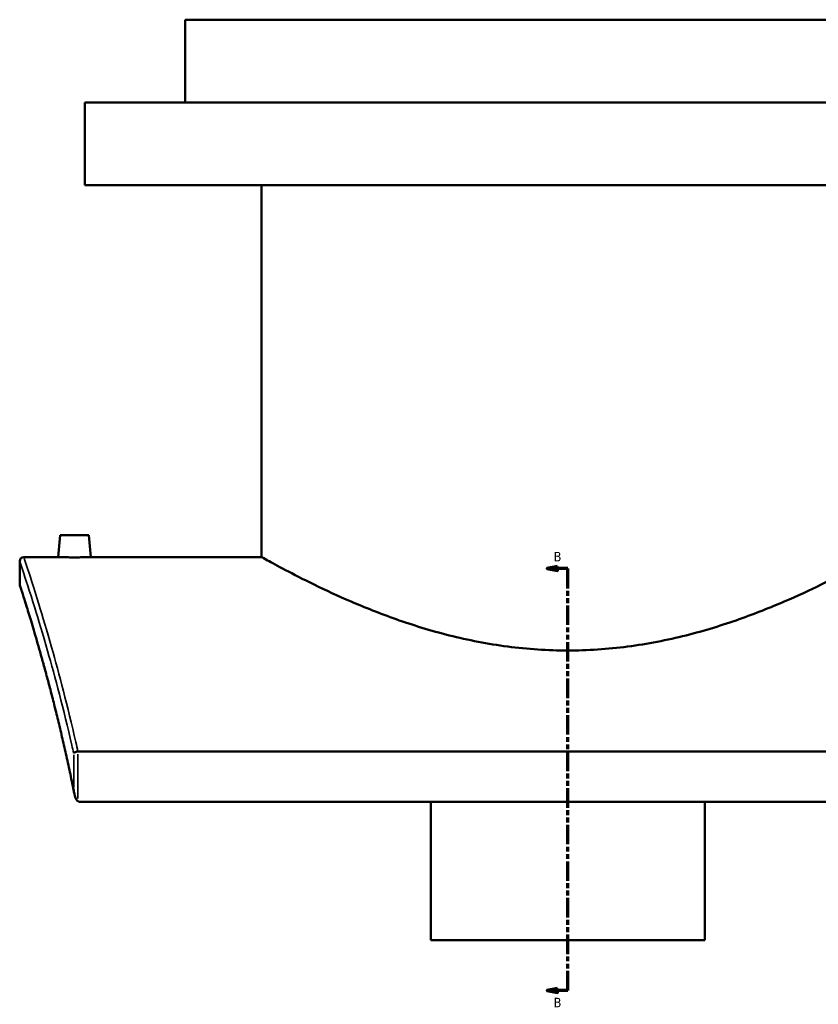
# Model space of a CAD drawing. Header units: millimetres. Extents: x -634 to 1175, y -305 to 962.
# Tile 1 of 13: x -634 to -248, y 37 to 513. Entities that reach past the tile are written whole.
import ezdxf

# ---------------------------------------------------------------- set-up
doc = ezdxf.new("R2010")
doc.units = ezdxf.units.MM
doc.linetypes.add('DOUBLE_DASH_CHAIN', pattern=[1.2403, 0.6614, -0.0827, 0.1654, -0.0827, 0.1654, -0.0827])
for name, color, linetype, lineweight in [('Section Line (ANSI)', 7, 'DOUBLE_DASH_CHAIN', 70), ('Visible (ANSI)', 7, 'Continuous', 50), ('Visible Narrow (ANSI)', 7, 'Continuous', 35)]:
    doc.layers.add(name, color=color, linetype=linetype, lineweight=lineweight)
doc.styles.add('Label Text (ANSI)', font='tahoma.ttf')

# ---------------------------------------------------------------- blocks, each defined once
blk = doc.blocks.new('2dTransSection0')
at = {"layer": 'Section Line (ANSI)', "linetype": 'Continuous'}
for p, q in [((-374.1, 248.4), (-379.1, 247.4)), ((-374.1, 246.4), (-374.1, 248.4)), ((-374.1, 247.4), (-379.1, 247.4)), ((-379.1, 247.4), (-374.1, 246.4)), ((-369.1, 247.4), (-374.1, 247.4)), ((-369.1, 237.81), (-369.1, 247.4)), ((-369.1, 43.24), (-369.1, 52.82)), ((-374.1, 44.24), (-379.1, 43.24)), ((-374.1, 43.24), (-379.1, 43.24)), ((-379.1, 43.24), (-374.1, 42.24)), ((-374.1, 42.24), (-374.1, 44.24)), ((-369.1, 43.24), (-374.1, 43.24))]:
    blk.add_line(p, q, dxfattribs=at)
at = {"layer": 'Section Line (ANSI)', "linetype": 'DOUBLE_DASH_CHAIN', "ltscale": 14.26161}
blk.add_line((-369.1, 43.24), (-369.1, 247.4), dxfattribs=at)
at = {"layer": 'Section Line (ANSI)', "linetype": 'Continuous', "flags": 128}
for points in [[(-374.1, 248.4), (-379.1, 247.4), (-374.1, 246.4), (-374.1, 248.4)], [(-374.1, 44.24), (-379.1, 43.24), (-374.1, 42.24), (-374.1, 44.24)]]:
    blk.add_lwpolyline(points, dxfattribs=at)
at = {"layer": 'Section Line (ANSI)'}
for points in [[(-374.1, 248.4), (-379.1, 247.4), (-374.1, 246.4), (-374.1, 248.4)], [(-374.1, 44.24), (-379.1, 43.24), (-374.1, 42.24), (-374.1, 44.24)]]:
    blk.add_solid(points, dxfattribs=at)
at = {"layer": 'Section Line (ANSI)', "char_height": 4.57, "attachment_point": 7, "style": 'Label Text (ANSI)'}
for insert in [(-375.85, 250.9), (-375.85, 35.16)]:
    blk.add_mtext('B', dxfattribs=dict(at, insert=insert))

msp = doc.modelspace()

# ---------------------------------------------------------------- linework, layer by layer
at = {"layer": 'Visible (ANSI)'}
for p, q in [((-184.1, 512.94), (-554.1, 512.94)), ((-554.1, 472.94), (-554.1, 512.94)), ((-135.6, 472.94), (-602.6, 472.94)), ((-602.6, 432.94), (-602.6, 472.94)), ((-135.6, 432.94), (-602.6, 432.94)), ((-517.1, 252.94), (-517.1, 432.94)), ((-614.6, 263.54), (-615.53, 252.94)), ((-600.6, 263.54), (-614.6, 263.54)), ((-600.6, 263.54), (-599.68, 252.94)), ((-632.1, 252.94), (-615.53, 252.94)), ((-599.68, 252.94), (-517.1, 252.94)), ((-634.1, 239.94), (-634.1, 250.94)), ((-132.27, 158.87), (-605.94, 158.87)), ((-605.1, 134.54), (-133.11, 134.54)), ((-435.35, 67.64), (-435.35, 134.54)), ((-302.85, 134.54), (-302.85, 67.64)), ((-435.35, 67.64), (-302.85, 67.64))]:
    msp.add_line(p, q, dxfattribs=at)
for centre, start, end in [((-632.1, 250.94), 90, 180), ((-632.1, 239.94), 180, 197.7986)]:
    msp.add_arc(centre, 2, start, end, dxfattribs=at)
for points, knots in [([(-599.68, 252.94), (-599.68, 252.94), (-599.88, 252.93), (-600.68, 252.91), (-601.29, 252.89), (-602.7, 252.86), (-603.59, 252.85), (-605.55, 252.82), (-606.61, 252.82), (-607.6, 252.82), (-608.6, 252.82), (-609.66, 252.82), (-611.62, 252.85), (-612.51, 252.86), (-613.91, 252.89), (-614.52, 252.91), (-615.33, 252.93), (-615.53, 252.94), (-615.53, 252.94)], [3.585948, 3.585948, 3.585948, 3.585948, 3.884732, 3.884732, 4.183517, 4.183517, 4.48239, 4.48239, 4.781264, 4.781264, 4.781264, 5.080138, 5.080138, 5.379011, 5.379011, 5.677796, 5.677796, 5.97658, 5.97658, 5.97658, 5.97658]), ([(-221.1, 252.94), (-221.1, 252.94), (-222.04, 252.41), (-225.89, 250.29), (-228.81, 248.69), (-236.43, 244.67), (-241.14, 242.25), (-251.93, 236.99), (-258.01, 234.16), (-270.92, 228.62), (-278.22, 225.69), (-294.16, 220.06), (-302.8, 217.37), (-320.94, 212.8), (-330.45, 210.92), (-344.93, 209.03), (-349.79, 208.55), (-359.49, 207.91), (-364.32, 207.76), (-373.88, 207.76), (-378.72, 207.91), (-388.42, 208.55), (-393.28, 209.03), (-407.76, 210.92), (-417.27, 212.8), (-435.41, 217.37), (-444.05, 220.06), (-459.99, 225.69), (-467.29, 228.62), (-480.19, 234.16), (-486.28, 236.99), (-497.07, 242.25), (-501.78, 244.67), (-509.4, 248.69), (-512.32, 250.29), (-516.17, 252.41), (-517.1, 252.94), (-517.1, 252.94)], [22.8917, 22.8917, 22.8917, 22.8917, 25.746619, 25.746619, 28.601537, 28.601537, 31.456456, 31.456456, 34.311374, 34.311374, 37.179381, 37.179381, 40.047387, 40.047387, 42.915394, 42.915394, 44.349397, 44.349397, 45.7834, 45.7834, 47.217404, 47.217404, 48.651407, 48.651407, 51.519414, 51.519414, 54.38742, 54.38742, 57.255427, 57.255427, 60.110345, 60.110345, 62.965264, 62.965264, 65.820182, 65.820182, 68.675101, 68.675101, 68.675101, 68.675101]), ([(-607.73, 138.74), (-608.35, 141.84), (-608.98, 144.88), (-610.23, 150.84), (-610.87, 153.76), (-612.14, 159.49), (-612.77, 162.29), (-614.05, 167.78), (-614.68, 170.46), (-615.95, 175.68), (-616.58, 178.23), (-617.83, 183.19), (-618.45, 185.61), (-619.67, 190.29), (-620.27, 192.56), (-621.45, 196.96), (-622.03, 199.09), (-623.16, 203.2), (-623.72, 205.17), (-624.8, 208.97), (-625.32, 210.8), (-626.33, 214.29), (-626.82, 215.95), (-627.75, 219.12), (-628.2, 220.62), (-629.06, 223.45), (-629.46, 224.79), (-630.23, 227.29), (-630.59, 228.45), (-631.25, 230.61), (-631.56, 231.6), (-632.13, 233.41), (-632.39, 234.23), (-632.84, 235.68), (-633.05, 236.31), (-633.48, 237.68), (-633.68, 238.3), (-633.94, 239.12), (-634.01, 239.33), (-634.01, 239.33)], [5.511617, 5.511617, 5.511617, 5.511617, 6.688877, 6.688877, 7.866136, 7.866136, 9.043396, 9.043396, 10.220656, 10.220656, 11.397916, 11.397916, 12.575175, 12.575175, 13.752435, 13.752435, 14.929695, 14.929695, 16.106955, 16.106955, 17.284214, 17.284214, 18.461474, 18.461474, 19.638734, 19.638734, 20.815994, 20.815994, 21.993253, 21.993253, 23.170513, 23.170513, 24.347773, 24.347773, 25.525033, 25.525033, 27.290922, 27.290922, 29.056812, 29.056812, 29.056812, 29.056812]), ([(-606.07, 158.87), (-606.31, 158.84), (-606.56, 158.8), (-607.03, 158.69), (-607.24, 158.62), (-607.57, 158.48), (-607.68, 158.42), (-607.88, 158.28), (-607.95, 158.21), (-608, 158.14), (-608, 158.14), (-608, 158.14)], [-0.2734087, -0.2734087, -0.2734087, -0.2734087, -0.1984254, -0.1984254, -0.1188631, -0.1188631, -0.0597072, -0.0597072, 0, 0, 0.0006767, 0.0006767, 0.0006767, 0.0006767]), ([(-608, 140.59), (-608, 140.59), (-608, 140.58), (-607.86, 139.07), (-607.53, 137.61), (-606.9, 136.03), (-606.68, 135.63), (-606.35, 135.18), (-606.21, 135.03), (-606.07, 134.91)], [-0.4265835, -0.4265835, -0.4265835, -0.4265835, -0.4255502, -0.4255502, -0.1694984, -0.1694984, -0.0563136, -0.0563136, 0, 0, 0, 0]), ([(-605.1, 134.54), (-605.26, 134.54), (-605.42, 134.58), (-605.75, 134.7), (-605.92, 134.8), (-606.07, 134.91)], [0, 0, 0, 0, 0.048921, 0.048921, 0.1052561, 0.1052561, 0.1052561, 0.1052561])]:
    msp.add_open_spline(points, degree=3, knots=knots, dxfattribs=at)
msp.add_open_spline([(-606.07, 158.87), (-606.02, 158.87), (-605.98, 158.87), (-605.94, 158.87)], degree=3, dxfattribs=at)
at = {"layer": 'Visible Narrow (ANSI)'}
for p, q in [((-608, 157.26), (-608, 141.47)), ((-606.07, 136.11), (-606.07, 157.67))]:
    msp.add_line(p, q, dxfattribs=at)
for points, knots in [([(-605.94, 158.87), (-606.28, 160.38), (-606.61, 161.88), (-610.94, 180.92), (-615.03, 196.4), (-620.93, 217.3), (-623.02, 224.29), (-627.38, 238.51), (-629.38, 244.66), (-631.6, 251.42), (-632.1, 252.94), (-632.1, 252.94)], [-55.173813, -55.173813, -55.173813, -55.173813, -54.575918, -54.575918, -47.499596, -47.499596, -43.123163, -43.123163, -36.975179, -36.975179, -32.119387, -32.119387, -32.119387, -32.119387]), ([(-634.1, 250.94), (-634.1, 250.94), (-633.6, 249.44), (-631.37, 242.72), (-629.37, 236.62), (-625, 222.51), (-622.9, 215.56), (-616.99, 194.83), (-612.89, 179.47), (-608.59, 160.75), (-608.29, 159.45), (-608, 158.14)], [32.119387, 32.119387, 32.119387, 32.119387, 36.975179, 36.975179, 43.123163, 43.123163, 47.499596, 47.499596, 54.575918, 54.575918, 55.099748, 55.099748, 55.099748, 55.099748]), ([(-608, 140.59), (-610.31, 152.05), (-612.71, 162.74), (-617.69, 183.33), (-620.25, 193.03), (-624.92, 209.92), (-627.04, 217.1), (-630.47, 228.48), (-631.82, 232.76), (-633.63, 238.49), (-634.1, 239.94), (-634.1, 239.94)], [5.696538, 5.696538, 5.696538, 5.696538, 10.070414, 10.070414, 14.891592, 14.891592, 19.712776, 19.712776, 24.384831, 24.384831, 29.056812, 29.056812, 29.056812, 29.056812])]:
    msp.add_open_spline(points, degree=3, knots=knots, dxfattribs=at)

# ---------------------------------------------------------------- block references
at = {"layer": 'Section Line (ANSI)'}
msp.add_blockref('2dTransSection0', (0, 0), dxfattribs=at)

doc.saveas('drawing.dxf')
